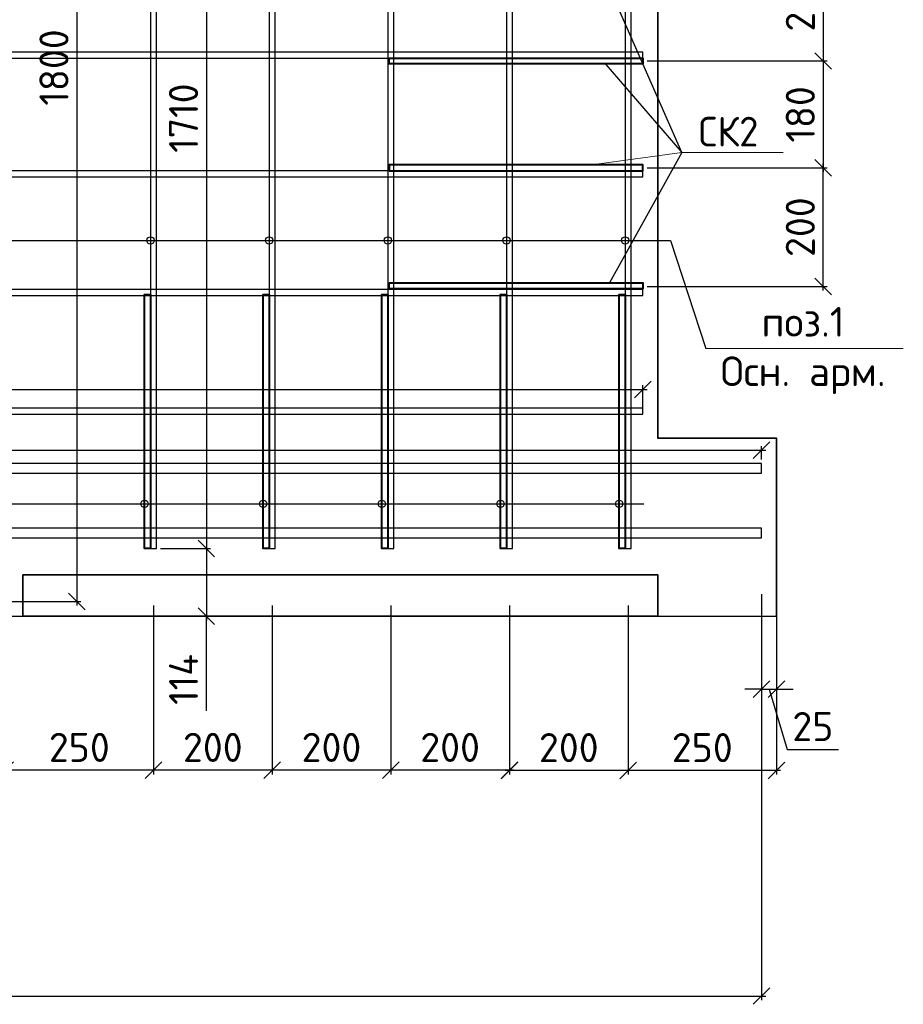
# Model space of a CAD drawing. Header units: millimetres. Extents: x 40580 to 2152466, y -328404 to 177125.
# Tile 142 of 252: x 450365 to 457812, y 160533 to 168829. Entities that reach past the tile are written whole.
import ezdxf
from ezdxf import colors
from ezdxf.entities.mleader import LeaderData, LeaderLine
from ezdxf.math import Vec2, Vec3

# ---------------------------------------------------------------- set-up
doc = ezdxf.new("R2010")
doc.units = ezdxf.units.MM
doc.linetypes.add('CENTER', pattern=[2, 1.25, -0.25, 0.25, -0.25])
for name, color, linetype, lineweight in [('Арм_хомуты', 133, 'Continuous', 18), ('ОСИ', 7, 'CENTER', 15), ('Перекрытие ж_бетон', 250, 'Continuous', 30), ('подоснова', 151, 'Continuous', 5), ('Столовая Двери и окна', 7, 'Continuous', 15)]:
    doc.layers.add(name, color=color, linetype=linetype, lineweight=lineweight)
doc.layers.add('Стена_ бетон несущ.', color=7, linetype='Continuous', lineweight=70, true_color=0xb4b496)
doc.styles.add('GOST-2.304_Type-B', font='GOST_Common.ttf')
doc.styles.get("Standard").update_dxf_attribs({"font": 'isocpeur.ttf'})
doc.styles.add('ГОСТ 2.304', font='isocpeur.ttf')
doc.dimstyles.new('Осевые', dxfattribs={"dimscale": 0.7, "dimtxt": 450, "dimasz": 400, "dimexe": 100, "dimexo": 100, "dimgap": 100, "dimtad": 1, "dimdec": 0, "dimzin": 0, "dimdsep": 46, "dimtxsty": 'Standard', "dimblk": 'OBLIQUE', "dimcen": 9, "dimdle": 100, "dimazin": 0, "dimtm": 1e-09, "dimtfac": 1, "dimtdec": 0, "dimtofl": 0, "dimtmove": 0, "dimatfit": 3, "dimfxl": 1, "dimtolj": 1, "dimtzin": 0, "dimarcsym": 0})

# ---------------------------------------------------------------- blocks, each defined once
blk = doc.blocks.new('_OBLIQUE')
at = {"color": 0, "linetype": 'ByBlock'}
blk.add_line((-0.5, -0.5), (0.5, 0.5), dxfattribs=at)
blk = doc.blocks.new('*D5741')
at = {"layer": 'Defpoints', "color": 0, "linetype": 'ByBlock', "lineweight": 25, "ltscale": 13, "transparency": 16777216}
for p in [(441867.9, 164024), (456617.9, 164024), (456617.9, 160602.6)]:
    blk.add_point(p, dxfattribs=at)
at = {"layer": 'ОСИ', "color": 0, "linetype": 'ByBlock', "lineweight": -2, "ltscale": 13, "transparency": 16777216}
for p, q in [((441867.9, 163989), (441867.9, 160567.6)), ((456617.9, 163989), (456617.9, 160567.6)), ((441832.9, 160602.6), (456652.9, 160602.6))]:
    blk.add_line(p, q, dxfattribs=at)
at = {"layer": 'ОСИ', "color": 0, "linetype": 'ByBlock', "lineweight": -2, "ltscale": 13, "transparency": 16777216, "xscale": 140, "yscale": 140, "zscale": 140, "rotation": 180}
blk.add_blockref('_OBLIQUE', (441867.9, 160602.6), dxfattribs=at)
at = {"layer": 'ОСИ', "color": 0, "linetype": 'ByBlock', "lineweight": -2, "ltscale": 13, "transparency": 16777216, "xscale": 140, "yscale": 140, "zscale": 140}
blk.add_blockref('_OBLIQUE', (456617.9, 160602.6), dxfattribs=at)
at = {"layer": 'ОСИ', "color": 0, "linetype": 'ByBlock', "ltscale": 13, "transparency": 16777216, "insert": (449242.9, 160795.1), "char_height": 245, "attachment_point": 5}
blk.add_mtext('\\A1;2950', dxfattribs=at)
blk = doc.blocks.new('*D5881')
at = {"layer": 'Defpoints', "color": 0, "linetype": 'ByBlock', "lineweight": 25, "ltscale": 13, "transparency": 16777216}
for p in [(456617.9, 164019), (456742.9, 164019), (456742.9, 163188.1)]:
    blk.add_point(p, dxfattribs=at)
at = {"layer": 'ОСИ', "color": 0, "linetype": 'ByBlock', "lineweight": -2, "ltscale": 13, "transparency": 16777216}
for p, q in [((456617.9, 163984), (456617.9, 163153.1)), ((456742.9, 163984), (456742.9, 163153.1)), ((456617.9, 163188.1), (456477.9, 163188.1)), ((456617.9, 163188.1), (456742.9, 163188.1)), ((456680.4, 163188.1), (456832.7, 162680.6)), ((456742.9, 163188.1), (456882.9, 163188.1)), ((456832.7, 162680.6), (457266.7, 162680.6))]:
    blk.add_line(p, q, dxfattribs=at)
at = {"layer": 'ОСИ', "color": 0, "linetype": 'ByBlock', "lineweight": -2, "ltscale": 13, "transparency": 16777216, "xscale": 140, "yscale": 140, "zscale": 140}
blk.add_blockref('_OBLIQUE', (456617.9, 163188.1), dxfattribs=at)
at = {"layer": 'ОСИ', "color": 0, "linetype": 'ByBlock', "lineweight": -2, "ltscale": 13, "transparency": 16777216, "xscale": 140, "yscale": 140, "zscale": 140, "rotation": 180}
blk.add_blockref('_OBLIQUE', (456742.9, 163188.1), dxfattribs=at)
at = {"layer": 'ОСИ', "color": 0, "linetype": 'ByBlock', "ltscale": 13, "transparency": 16777216, "insert": (457049.7, 162873.1), "char_height": 245, "attachment_point": 5}
blk.add_mtext('\\A1;25', dxfattribs=at)
blk = doc.blocks.new('*D5708')
at = {"layer": 'Defpoints', "color": 0, "linetype": 'ByBlock', "lineweight": 25, "ltscale": 13, "transparency": 16777216}
for p in [(455492.9, 163926.9), (456742.9, 163799.9), (455492.9, 162503)]:
    blk.add_point(p, dxfattribs=at)
at = {"layer": 'ОСИ', "color": 0, "linetype": 'ByBlock', "lineweight": -2, "ltscale": 13, "transparency": 16777216}
for p, q in [((455492.9, 163891.9), (455492.9, 162468)), ((456742.9, 163764.9), (456742.9, 162468)), ((456777.9, 162503), (455457.9, 162503))]:
    blk.add_line(p, q, dxfattribs=at)
at = {"layer": 'ОСИ', "color": 0, "linetype": 'ByBlock', "lineweight": -2, "ltscale": 13, "transparency": 16777216, "xscale": 140, "yscale": 140, "zscale": 140, "rotation": 180}
blk.add_blockref('_OBLIQUE', (455492.9, 162503), dxfattribs=at)
at = {"layer": 'ОСИ', "color": 0, "linetype": 'ByBlock', "lineweight": -2, "ltscale": 13, "transparency": 16777216, "xscale": 140, "yscale": 140, "zscale": 140}
blk.add_blockref('_OBLIQUE', (456742.9, 162503), dxfattribs=at)
at = {"layer": 'ОСИ', "color": 0, "linetype": 'ByBlock', "ltscale": 13, "transparency": 16777216, "insert": (456117.9, 162695.5), "char_height": 245, "attachment_point": 5}
blk.add_mtext('\\A1;250', dxfattribs=at)
blk = doc.blocks.new('*D5709')
at = {"layer": 'Defpoints', "color": 0, "linetype": 'ByBlock', "lineweight": 25, "ltscale": 13, "transparency": 16777216}
for p in [(454492.9, 163926.9), (455492.9, 163926.9), (454492.9, 162503)]:
    blk.add_point(p, dxfattribs=at)
at = {"layer": 'ОСИ', "color": 0, "linetype": 'ByBlock', "lineweight": -2, "ltscale": 13, "transparency": 16777216}
for p, q in [((454492.9, 163891.9), (454492.9, 162468)), ((455492.9, 163891.9), (455492.9, 162468)), ((455527.9, 162503), (454457.9, 162503))]:
    blk.add_line(p, q, dxfattribs=at)
at = {"layer": 'ОСИ', "color": 0, "linetype": 'ByBlock', "lineweight": -2, "ltscale": 13, "transparency": 16777216, "xscale": 140, "yscale": 140, "zscale": 140, "rotation": 180}
blk.add_blockref('_OBLIQUE', (454492.9, 162503), dxfattribs=at)
at = {"layer": 'ОСИ', "color": 0, "linetype": 'ByBlock', "lineweight": -2, "ltscale": 13, "transparency": 16777216, "xscale": 140, "yscale": 140, "zscale": 140}
blk.add_blockref('_OBLIQUE', (455492.9, 162503), dxfattribs=at)
at = {"layer": 'ОСИ', "color": 0, "linetype": 'ByBlock', "ltscale": 13, "transparency": 16777216, "insert": (454992.9, 162695.5), "char_height": 245, "attachment_point": 5}
blk.add_mtext('\\A1;200', dxfattribs=at)
blk = doc.blocks.new('*D5710')
at = {"layer": 'Defpoints', "color": 0, "linetype": 'ByBlock', "lineweight": 25, "ltscale": 13, "transparency": 16777216}
for p in [(453492.9, 163926.9), (454492.9, 163926.9), (453492.9, 162504.9)]:
    blk.add_point(p, dxfattribs=at)
at = {"layer": 'ОСИ', "color": 0, "linetype": 'ByBlock', "lineweight": -2, "ltscale": 13, "transparency": 16777216}
for p, q in [((453492.9, 163891.9), (453492.9, 162469.9)), ((454492.9, 163891.9), (454492.9, 162469.9)), ((454527.9, 162504.9), (453457.9, 162504.9))]:
    blk.add_line(p, q, dxfattribs=at)
at = {"layer": 'ОСИ', "color": 0, "linetype": 'ByBlock', "lineweight": -2, "ltscale": 13, "transparency": 16777216, "xscale": 140, "yscale": 140, "zscale": 140, "rotation": 180}
blk.add_blockref('_OBLIQUE', (453492.9, 162504.9), dxfattribs=at)
at = {"layer": 'ОСИ', "color": 0, "linetype": 'ByBlock', "lineweight": -2, "ltscale": 13, "transparency": 16777216, "xscale": 140, "yscale": 140, "zscale": 140}
blk.add_blockref('_OBLIQUE', (454492.9, 162504.9), dxfattribs=at)
at = {"layer": 'ОСИ', "color": 0, "linetype": 'ByBlock', "ltscale": 13, "transparency": 16777216, "insert": (453992.9, 162697.4), "char_height": 245, "attachment_point": 5}
blk.add_mtext('\\A1;200', dxfattribs=at)
blk = doc.blocks.new('*D5711')
at = {"layer": 'Defpoints', "color": 0, "linetype": 'ByBlock', "lineweight": 25, "ltscale": 13, "transparency": 16777216}
for p in [(452492.9, 163926.9), (453492.9, 163926.9), (452492.9, 162504.9)]:
    blk.add_point(p, dxfattribs=at)
at = {"layer": 'ОСИ', "color": 0, "linetype": 'ByBlock', "lineweight": -2, "ltscale": 13, "transparency": 16777216}
for p, q in [((452492.9, 163891.9), (452492.9, 162469.9)), ((453492.9, 163891.9), (453492.9, 162469.9)), ((453527.9, 162504.9), (452457.9, 162504.9))]:
    blk.add_line(p, q, dxfattribs=at)
at = {"layer": 'ОСИ', "color": 0, "linetype": 'ByBlock', "lineweight": -2, "ltscale": 13, "transparency": 16777216, "xscale": 140, "yscale": 140, "zscale": 140, "rotation": 180}
blk.add_blockref('_OBLIQUE', (452492.9, 162504.9), dxfattribs=at)
at = {"layer": 'ОСИ', "color": 0, "linetype": 'ByBlock', "lineweight": -2, "ltscale": 13, "transparency": 16777216, "xscale": 140, "yscale": 140, "zscale": 140}
blk.add_blockref('_OBLIQUE', (453492.9, 162504.9), dxfattribs=at)
at = {"layer": 'ОСИ', "color": 0, "linetype": 'ByBlock', "ltscale": 13, "transparency": 16777216, "insert": (452992.9, 162697.4), "char_height": 245, "attachment_point": 5}
blk.add_mtext('\\A1;200', dxfattribs=at)
blk = doc.blocks.new('*D5712')
at = {"layer": 'Defpoints', "color": 0, "linetype": 'ByBlock', "lineweight": 25, "ltscale": 13, "transparency": 16777216}
for p in [(451492.9, 163926.9), (452492.9, 163926.9), (451492.9, 162504.9)]:
    blk.add_point(p, dxfattribs=at)
at = {"layer": 'ОСИ', "color": 0, "linetype": 'ByBlock', "lineweight": -2, "ltscale": 13, "transparency": 16777216}
for p, q in [((451492.9, 163891.9), (451492.9, 162469.9)), ((452492.9, 163891.9), (452492.9, 162469.9)), ((452527.9, 162504.9), (451457.9, 162504.9))]:
    blk.add_line(p, q, dxfattribs=at)
at = {"layer": 'ОСИ', "color": 0, "linetype": 'ByBlock', "lineweight": -2, "ltscale": 13, "transparency": 16777216, "xscale": 140, "yscale": 140, "zscale": 140, "rotation": 180}
blk.add_blockref('_OBLIQUE', (451492.9, 162504.9), dxfattribs=at)
at = {"layer": 'ОСИ', "color": 0, "linetype": 'ByBlock', "lineweight": -2, "ltscale": 13, "transparency": 16777216, "xscale": 140, "yscale": 140, "zscale": 140}
blk.add_blockref('_OBLIQUE', (452492.9, 162504.9), dxfattribs=at)
at = {"layer": 'ОСИ', "color": 0, "linetype": 'ByBlock', "ltscale": 13, "transparency": 16777216, "insert": (451992.9, 162697.4), "char_height": 245, "attachment_point": 5}
blk.add_mtext('\\A1;200', dxfattribs=at)
blk = doc.blocks.new('*D5713')
at = {"layer": 'Defpoints', "color": 0, "linetype": 'ByBlock', "lineweight": 25, "ltscale": 13, "transparency": 16777216}
for p in [(450242.8, 163926.9), (451492.9, 163926.9), (450242.8, 162504.9)]:
    blk.add_point(p, dxfattribs=at)
at = {"layer": 'ОСИ', "color": 0, "linetype": 'ByBlock', "lineweight": -2, "ltscale": 13, "transparency": 16777216}
for p, q in [((450242.8, 163891.9), (450242.8, 162469.9)), ((451492.9, 163891.9), (451492.9, 162469.9)), ((451527.9, 162504.9), (450207.8, 162504.9))]:
    blk.add_line(p, q, dxfattribs=at)
at = {"layer": 'ОСИ', "color": 0, "linetype": 'ByBlock', "lineweight": -2, "ltscale": 13, "transparency": 16777216, "xscale": 140, "yscale": 140, "zscale": 140, "rotation": 180}
blk.add_blockref('_OBLIQUE', (450242.8, 162504.9), dxfattribs=at)
at = {"layer": 'ОСИ', "color": 0, "linetype": 'ByBlock', "lineweight": -2, "ltscale": 13, "transparency": 16777216, "xscale": 140, "yscale": 140, "zscale": 140}
blk.add_blockref('_OBLIQUE', (451492.9, 162504.9), dxfattribs=at)
at = {"layer": 'ОСИ', "color": 0, "linetype": 'ByBlock', "ltscale": 13, "transparency": 16777216, "insert": (450867.8, 162697.4), "char_height": 245, "attachment_point": 5}
blk.add_mtext('\\A1;250', dxfattribs=at)
blk = doc.blocks.new('*D5890')
at = {"layer": 'Defpoints', "color": 0, "linetype": 'ByBlock', "lineweight": 25, "ltscale": 13, "transparency": 16777216}
for p in [(450267.9, 172925), (450268.1, 163926.9), (450846.6, 163926.9)]:
    blk.add_point(p, dxfattribs=at)
at = {"layer": 'ОСИ', "color": 0, "linetype": 'ByBlock', "lineweight": -2, "ltscale": 13, "transparency": 16777216}
for p, q in [((450302.9, 172925), (450881.6, 172925)), ((450846.6, 172960), (450846.6, 163891.9)), ((450303.1, 163926.9), (450881.6, 163926.9))]:
    blk.add_line(p, q, dxfattribs=at)
at = {"layer": 'ОСИ', "color": 0, "linetype": 'ByBlock', "lineweight": -2, "ltscale": 13, "transparency": 16777216, "xscale": 140, "yscale": 140, "zscale": 140}
for p, rotation in [((450846.6, 172925), 90), ((450846.6, 163926.9), 270)]:
    blk.add_blockref('_OBLIQUE', p, dxfattribs=dict(at, rotation=rotation))
at = {"layer": 'ОСИ', "color": 0, "linetype": 'ByBlock', "ltscale": 13, "transparency": 16777216, "insert": (450654.1, 168425.9), "char_height": 245, "attachment_point": 5, "rotation": 90}
blk.add_mtext('\\A1;1800', dxfattribs=at)
blk = doc.blocks.new('*D5891')
at = {"layer": 'Defpoints', "color": 0, "linetype": 'ByBlock', "lineweight": 25, "ltscale": 13, "transparency": 16777216}
for p in [(451517.9, 172925), (451517.9, 164373.9), (451938.5, 164373.9)]:
    blk.add_point(p, dxfattribs=at)
at = {"layer": 'ОСИ', "color": 0, "linetype": 'ByBlock', "lineweight": -2, "ltscale": 13, "transparency": 16777216}
for p, q in [((451552.9, 172925), (451973.5, 172925)), ((451938.5, 172960), (451938.5, 164338.9)), ((451552.9, 164373.9), (451973.5, 164373.9))]:
    blk.add_line(p, q, dxfattribs=at)
at = {"layer": 'ОСИ', "color": 0, "linetype": 'ByBlock', "lineweight": -2, "ltscale": 13, "transparency": 16777216, "xscale": 140, "yscale": 140, "zscale": 140}
for p, rotation in [((451938.5, 172925), 90), ((451938.5, 164373.9), 270)]:
    blk.add_blockref('_OBLIQUE', p, dxfattribs=dict(at, rotation=rotation))
at = {"layer": 'ОСИ', "color": 0, "linetype": 'ByBlock', "ltscale": 13, "transparency": 16777216, "insert": (451746, 167999.4), "char_height": 245, "attachment_point": 5, "rotation": 90}
blk.add_mtext('\\A1;1710', dxfattribs=at)
blk = doc.blocks.new('*D5892')
at = {"layer": 'Defpoints', "color": 0, "linetype": 'ByBlock', "lineweight": 25, "ltscale": 13, "transparency": 16777216}
for p in [(455617.9, 165713.4), (442842.9, 165505.8), (455617.9, 165505.8)]:
    blk.add_point(p, dxfattribs=at)
at = {"layer": 'ОСИ', "color": 0, "linetype": 'ByBlock', "lineweight": -2, "ltscale": 13, "transparency": 16777216}
for p, q in [((442807.9, 165713.4), (455652.9, 165713.4)), ((442842.9, 165540.8), (442842.9, 165748.4)), ((455617.9, 165540.8), (455617.9, 165748.4))]:
    blk.add_line(p, q, dxfattribs=at)
at = {"layer": 'ОСИ', "color": 0, "linetype": 'ByBlock', "lineweight": -2, "ltscale": 13, "transparency": 16777216, "xscale": 140, "yscale": 140, "zscale": 140, "rotation": 180}
blk.add_blockref('_OBLIQUE', (442842.9, 165713.4), dxfattribs=at)
at = {"layer": 'ОСИ', "color": 0, "linetype": 'ByBlock', "lineweight": -2, "ltscale": 13, "transparency": 16777216, "xscale": 140, "yscale": 140, "zscale": 140}
blk.add_blockref('_OBLIQUE', (455617.9, 165713.4), dxfattribs=at)
at = {"layer": 'ОСИ', "color": 0, "linetype": 'ByBlock', "ltscale": 13, "transparency": 16777216, "insert": (447556, 165905.9), "char_height": 245, "attachment_point": 5}
blk.add_mtext('\\A1;2555', dxfattribs=at)
blk = doc.blocks.new('*D5896')
at = {"layer": 'Defpoints', "color": 0, "linetype": 'ByBlock', "lineweight": 25, "ltscale": 13, "transparency": 16777216}
for p in [(451517.9, 164373.9), (451518.1, 163802.4), (451938.5, 163802.4)]:
    blk.add_point(p, dxfattribs=at)
at = {"layer": 'ОСИ', "color": 0, "linetype": 'ByBlock', "lineweight": -2, "ltscale": 13, "transparency": 16777216}
for p, q in [((451552.9, 164373.9), (451973.5, 164373.9)), ((451938.5, 164408.9), (451938.5, 163767.4)), ((451553.1, 163802.4), (451973.5, 163802.4)), ((451938.5, 163004.2), (451938.5, 163802.4))]:
    blk.add_line(p, q, dxfattribs=at)
at = {"layer": 'ОСИ', "color": 0, "linetype": 'ByBlock', "lineweight": -2, "ltscale": 13, "transparency": 16777216, "xscale": 140, "yscale": 140, "zscale": 140}
for p, rotation in [((451938.5, 164373.9), 90), ((451938.5, 163802.4), 270)]:
    blk.add_blockref('_OBLIQUE', p, dxfattribs=dict(at, rotation=rotation))
at = {"layer": 'ОСИ', "color": 0, "linetype": 'ByBlock', "ltscale": 13, "transparency": 16777216, "insert": (451746, 163270.2), "char_height": 245, "attachment_point": 5, "rotation": 90}
blk.add_mtext('\\A1;114', dxfattribs=at)
blk = doc.blocks.new('_None')
blk = doc.blocks.new('*D5912')
at = {"layer": 'Defpoints', "color": 0, "linetype": 'ByBlock', "lineweight": 25, "ltscale": 13, "transparency": 16777216}
for p in [(456617.9, 165201.6), (441867.9, 165088.9), (456617.9, 165088.9)]:
    blk.add_point(p, dxfattribs=at)
at = {"layer": 'ОСИ', "color": 0, "linetype": 'ByBlock', "lineweight": -2, "ltscale": 13, "transparency": 16777216}
for p, q in [((441832.9, 165201.6), (456652.9, 165201.6)), ((441867.9, 165123.9), (441867.9, 165236.6)), ((456617.9, 165123.9), (456617.9, 165236.6))]:
    blk.add_line(p, q, dxfattribs=at)
at = {"layer": 'ОСИ', "color": 0, "linetype": 'ByBlock', "lineweight": -2, "ltscale": 13, "transparency": 16777216, "xscale": 140, "yscale": 140, "zscale": 140, "rotation": 180}
blk.add_blockref('_OBLIQUE', (441867.9, 165201.6), dxfattribs=at)
at = {"layer": 'ОСИ', "color": 0, "linetype": 'ByBlock', "lineweight": -2, "ltscale": 13, "transparency": 16777216, "xscale": 140, "yscale": 140, "zscale": 140}
blk.add_blockref('_OBLIQUE', (456617.9, 165201.6), dxfattribs=at)
at = {"layer": 'ОСИ', "color": 0, "linetype": 'ByBlock', "ltscale": 13, "transparency": 16777216, "insert": (447598.5, 165361.2), "char_height": 245, "attachment_point": 5}
blk.add_mtext('\\A1;2950', dxfattribs=at)
blk = doc.blocks.new('*D5913')
at = {"layer": 'Defpoints', "color": 0, "linetype": 'ByBlock', "lineweight": 25, "ltscale": 13, "transparency": 16777216}
for p in [(455617.9, 169478.3), (455617.9, 168480.8), (457136.7, 168480.8)]:
    blk.add_point(p, dxfattribs=at)
at = {"layer": 'ОСИ', "color": 0, "linetype": 'ByBlock', "lineweight": -2, "ltscale": 13, "transparency": 16777216}
for p, q in [((457136.7, 169513.3), (457136.7, 168445.8)), ((455652.9, 169478.3), (457171.7, 169478.3)), ((455652.9, 168480.8), (457171.7, 168480.8))]:
    blk.add_line(p, q, dxfattribs=at)
at = {"layer": 'ОСИ', "color": 0, "linetype": 'ByBlock', "lineweight": -2, "ltscale": 13, "transparency": 16777216, "xscale": 140, "yscale": 140, "zscale": 140}
for p, rotation in [((457136.7, 169478.3), 90), ((457136.7, 168480.8), 270)]:
    blk.add_blockref('_OBLIQUE', p, dxfattribs=dict(at, rotation=rotation))
at = {"layer": 'ОСИ', "color": 0, "linetype": 'ByBlock', "ltscale": 13, "transparency": 16777216, "insert": (456944.2, 168979.5), "char_height": 245, "attachment_point": 5, "rotation": 90}
blk.add_mtext('\\A1;200', dxfattribs=at)
blk = doc.blocks.new('*D5678')
at = {"layer": 'Defpoints', "color": 0, "linetype": 'ByBlock', "lineweight": 25, "ltscale": 13, "transparency": 16777216}
for p in [(455617.9, 168480.8), (455617.9, 167580.8), (457136.7, 167580.8)]:
    blk.add_point(p, dxfattribs=at)
at = {"layer": 'ОСИ', "color": 0, "linetype": 'ByBlock', "lineweight": -2, "ltscale": 13, "transparency": 16777216}
for p, q in [((457136.7, 168515.8), (457136.7, 167545.8)), ((455652.9, 168480.8), (457171.7, 168480.8)), ((455652.9, 167580.8), (457171.7, 167580.8))]:
    blk.add_line(p, q, dxfattribs=at)
at = {"layer": 'ОСИ', "color": 0, "linetype": 'ByBlock', "lineweight": -2, "ltscale": 13, "transparency": 16777216, "xscale": 140, "yscale": 140, "zscale": 140}
for p, rotation in [((457136.7, 168480.8), 90), ((457136.7, 167580.8), 270)]:
    blk.add_blockref('_OBLIQUE', p, dxfattribs=dict(at, rotation=rotation))
at = {"layer": 'ОСИ', "color": 0, "linetype": 'ByBlock', "ltscale": 13, "transparency": 16777216, "insert": (456944.2, 168030.8), "char_height": 245, "attachment_point": 5, "rotation": 90}
blk.add_mtext('\\A1;180', dxfattribs=at)
blk = doc.blocks.new('*D5679')
at = {"layer": 'Defpoints', "color": 0, "linetype": 'ByBlock', "lineweight": 25, "ltscale": 13, "transparency": 16777216}
for p in [(455642.9, 167580.8), (457136.7, 167580.8), (455617.9, 166580.8)]:
    blk.add_point(p, dxfattribs=at)
at = {"layer": 'ОСИ', "color": 0, "linetype": 'ByBlock', "lineweight": -2, "ltscale": 13, "transparency": 16777216}
for p, q in [((455677.9, 167580.8), (457171.7, 167580.8)), ((457136.7, 166545.8), (457136.7, 167615.8)), ((455652.9, 166580.8), (457171.7, 166580.8))]:
    blk.add_line(p, q, dxfattribs=at)
at = {"layer": 'ОСИ', "color": 0, "linetype": 'ByBlock', "lineweight": -2, "ltscale": 13, "transparency": 16777216, "xscale": 140, "yscale": 140, "zscale": 140}
for p, rotation in [((457136.7, 167580.8), 90), ((457136.7, 166580.8), 270)]:
    blk.add_blockref('_OBLIQUE', p, dxfattribs=dict(at, rotation=rotation))
at = {"layer": 'ОСИ', "color": 0, "linetype": 'ByBlock', "ltscale": 13, "transparency": 16777216, "insert": (456944.2, 167080.8), "char_height": 245, "attachment_point": 5, "rotation": 90}
blk.add_mtext('\\A1;200', dxfattribs=at)

msp = doc.modelspace()

# ---------------------------------------------------------------- linework, layer by layer
at = {"layer": 'Арм_хомуты', "color": 251, "lineweight": 40, "true_color": 0x636466}
for points in [[(453479.793, 168505.773), (455617.919, 168505.773), (455617.919, 168455.773), (453479.793, 168455.773)], [(453479.793, 167555.773), (455617.919, 167555.773), (455617.919, 167605.773), (453479.793, 167605.773)], [(453479.793, 166610.773), (455617.919, 166610.773), (455617.919, 166560.773), (453479.793, 166560.773)], [(451467.919, 166512.041), (451467.919, 164373.914), (451417.919, 164373.914), (451417.919, 166512.041)], [(452467.919, 166512.041), (452467.919, 164373.914), (452417.919, 164373.914), (452417.919, 166512.041)], [(453467.919, 166512.041), (453467.919, 164373.914), (453417.919, 164373.914), (453417.919, 166512.041)], [(454467.919, 166512.041), (454467.919, 164373.914), (454417.919, 164373.914), (454417.919, 166512.041)], [(455467.919, 166512.041), (455467.919, 164373.914), (455417.919, 164373.914), (455417.919, 166512.041)]]:
    msp.add_lwpolyline(points, close=True, dxfattribs=at)
at = {"layer": 'Перекрытие ж_бетон', "color": 18, "linetype": 'Continuous', "lineweight": 25, "true_color": 0x000000}
for points in [[(451517.919, 164373.914), (451517.919, 172925.026), (451467.919, 172925.026), (451467.919, 164373.914)], [(452517.919, 164373.914), (452517.919, 172925.026), (452467.919, 172925.026), (452467.919, 164373.914)], [(453517.919, 164373.914), (453517.919, 172925.026), (453467.919, 172925.026), (453467.919, 164373.914)], [(454517.919, 164373.914), (454517.919, 172925.026), (454467.919, 172925.026), (454467.919, 164373.914)], [(455517.919, 164373.914), (455517.919, 172925.026), (455467.919, 172925.026), (455467.919, 164373.914)], [(455617.919, 168555.773), (442842.919, 168555.773), (442842.919, 168505.773), (455617.919, 168505.773)], [(455617.919, 167555.773), (442842.919, 167555.773), (442842.919, 167505.773), (455617.919, 167505.773)], [(455617.919, 166555.773), (442842.919, 166555.773), (442842.919, 166505.773), (455617.919, 166505.773)], [(455617.919, 165555.773), (442842.919, 165555.773), (442842.919, 165505.773), (455617.919, 165505.773)]]:
    msp.add_lwpolyline(points, close=True, dxfattribs=at)
at = {"layer": 'Перекрытие ж_бетон', "color": 18, "linetype": 'Continuous', "lineweight": 30, "true_color": 0x000000}
for points in [[(456617.919, 165088.853), (441867.919, 165088.853), (441867.919, 165008.853), (456617.919, 165008.853)], [(456617.919, 164543.455), (441867.919, 164543.455), (441867.919, 164463.455), (456617.919, 164463.455)]]:
    msp.add_lwpolyline(points, close=True, dxfattribs=at)
at = {"layer": 'подоснова', "color": 18, "ltscale": 0.3, "true_color": 0x000000}
msp.add_line((457812.236, 166057.839), (456149.032, 166057.839), dxfattribs=at)
at = {"layer": 'Стена_ бетон несущ.', "color": 18, "linetype": 'Continuous', "lineweight": 35, "true_color": 0x000000, "transparency": 33554687}
msp.add_lwpolyline([(455742.919, 173053.913), (455742.919, 171403.913), (456742.919, 171403.913), (456742.919, 169653.913), (455742.919, 169653.913), (455742.919, 165303.913), (456742.919, 165303.913), (456742.919, 163803.913), (442742.919, 163799.95), (441742.919, 163799.95), (441742.919, 165299.95), (442742.919, 165299.95), (442742.919, 169649.95), (441742.919, 169649.95), (441742.919, 171399.95), (442742.919, 171399.95), (442742.919, 173049.95), (455742.919, 173053.913)], dxfattribs=at)
msp.add_lwpolyline([(450392.919, 163802.017), (455742.919, 163803.647), (455742.782, 164152.612), (450392.782, 164150.981)], close=True, dxfattribs=at)
at = {"layer": 'Столовая Двери и окна', "color": 18, "lineweight": 25, "true_color": 0x000000}
for p, q in [((455945.35, 167710.599), (455186.659, 169443.325)), ((455305.462, 168450.773), (455945.35, 167710.599)), ((455945.35, 167710.599), (455336.01, 166610.773)), ((443017.919, 166969.026), (455849.076, 166969.026)), ((455849.076, 166969.026), (456149.032, 166057.839)), ((441608.428, 164749.226), (455625.462, 164749.226))]:
    msp.add_line(p, q, dxfattribs=at)
at = {"layer": 'Столовая Двери и окна', "color": 18, "lineweight": 30, "true_color": 0x000000}
for centre in [(451467.919, 166969.026), (452467.919, 166969.026), (453467.919, 166969.026), (454467.919, 166969.026), (455467.919, 166969.026), (451417.919, 164749.226), (452417.919, 164749.226), (453417.919, 164749.226), (454417.919, 164749.226), (455417.919, 164749.226)]:
    msp.add_circle(centre, 30.99, dxfattribs=at)

# ---------------------------------------------------------------- texts
at = {"layer": 'подоснова', "color": 18, "ltscale": 0.3, "true_color": 0x000000, "insert": (456967.508, 166249.27), "char_height": 250, "width": 3270.99844, "attachment_point": 5, "style": 'ГОСТ 2.304'}
msp.add_mtext(' \\Pпоз.1\\PОсн. арм. ', dxfattribs=at)

# ---------------------------------------------------------------- dimensions: what is measured, and where the dimension line sits
at = {"layer": 'ОСИ', "color": 18, "linetype": 'ByBlock', "ltscale": 13, "true_color": 0x000000}
for base, p1, p2, angle, picture, middle in [((450846.557, 163926.86), (450267.919, 172925.026), (450268.081, 163926.86), 90, '*D5890', (450654.057, 168425.943)), ((457136.652, 168480.773), (455617.919, 169478.325), (455617.919, 168480.773), 90, '*D5913', (456944.152, 168979.549)), ((457136.652, 167580.773), (455617.919, 168480.773), (455617.919, 167580.773), 90, '*D5678', (456944.152, 168030.773)), ((457136.652, 167580.773), (455617.919, 166580.773), (455642.919, 167580.773), 90, '*D5679', (456944.152, 167080.773)), ((450242.757, 162504.873), (451492.919, 163926.86), (450242.757, 163926.86), 180, '*D5713', (450867.838, 162697.373)), ((451492.919, 162504.873), (452492.919, 163926.86), (451492.919, 163926.86), 180, '*D5712', (451992.919, 162697.373)), ((452492.919, 162504.873), (453492.919, 163926.86), (452492.919, 163926.86), 180, '*D5711', (452992.919, 162697.373)), ((453492.919, 162504.873), (454492.919, 163926.86), (453492.919, 163926.86), 180, '*D5710', (453992.919, 162697.373)), ((454492.919, 162502.998), (455492.919, 163926.86), (454492.919, 163926.86), 180, '*D5709', (454992.919, 162695.498)), ((455492.919, 162502.998), (456742.919, 163799.95), (455492.919, 163926.86), 180, '*D5708', (456117.919, 162695.498))]:
    dim = msp.add_linear_dim(base=base, p1=p1, p2=p2, angle=angle, dimstyle='Осевые', override={"dimtxt": 350, "dimasz": 200, "dimexe": 50, "dimexo": 50, "dimlfac": 0.2, "dimdle": 50, "dimtmove": 1}, dxfattribs=at)
    dim.commit()
    dim.dimension.update_dxf_attribs({"geometry": picture, "text_midpoint": middle})
for base, p1, p2, picture, middle in [((451938.458, 164373.914), (451517.919, 172925.026), (451517.919, 164373.914), '*D5891', (451938.458, 167999.384)), ((451938.458, 163802.434), (451517.919, 164373.914), (451518.081, 163802.434), '*D5896', (451970.902, 163270.211))]:
    dim = msp.add_linear_dim(base=base, p1=p1, p2=p2, angle=90, dimstyle='Осевые', override={"dimtxt": 350, "dimasz": 200, "dimexe": 50, "dimexo": 50, "dimlfac": 0.2, "dimdle": 50, "dimtmove": 1}, dxfattribs=at)
    dim.commit()
    dim.dimension.update_dxf_attribs({"geometry": picture, "text_midpoint": middle, "dimtype": 160})
for base, p1, p2, picture, middle in [((455617.919, 165713.426), (442842.919, 165505.773), (455617.919, 165505.773), '*D5892', (447555.968, 165713.426)), ((456617.919, 165201.58), (441867.919, 165088.853), (456617.919, 165088.853), '*D5912', (447598.45, 165168.689))]:
    dim = msp.add_linear_dim(base=base, p1=p1, p2=p2, dimstyle='Осевые', override={"dimtxt": 350, "dimasz": 200, "dimexe": 50, "dimexo": 50, "dimlfac": 0.2, "dimdle": 50, "dimtmove": 1}, dxfattribs=at)
    dim.commit()
    dim.dimension.update_dxf_attribs({"geometry": picture, "text_midpoint": middle, "dimtype": 160})
for base, p1, p2, picture, middle in [((456617.919, 160602.649), (441867.919, 164024.038), (456617.919, 164024.038), '*D5741', (449242.919, 160795.149)), ((456742.919, 163188.06), (456617.919, 164019.038), (456742.919, 164019.038), '*D5881', (456902.669, 162873.06))]:
    dim = msp.add_linear_dim(base=base, p1=p1, p2=p2, dimstyle='Осевые', override={"dimtxt": 350, "dimasz": 200, "dimexe": 50, "dimexo": 50, "dimlfac": 0.2, "dimdle": 50, "dimtmove": 1}, dxfattribs=at)
    dim.commit()
    dim.dimension.update_dxf_attribs({"geometry": picture, "text_midpoint": middle})

# ---------------------------------------------------------------- leaders
at = {"layer": 'подоснова', "color": 18, "ltscale": 0.3, "true_color": 0x000000}
ml = msp.add_multileader_mtext('Standard', dxfattribs=at)
ml.set_content('СК2 ', color=(0, 0, 0), style='GOST-2.304_Type-B')
ml.set_leader_properties(color=256, linetype='ByLayer', lineweight=15)
ml.set_arrow_properties(name='NONE')
ml.build(insert=Vec2(0, 0))
ml.multileader.update_dxf_attribs({"text_left_attachment_type": 6, "text_right_attachment_type": 6, "dogleg_length": 0.1, "arrow_head_size": 18})
ctx = ml.context
ctx.base_point, ctx.char_height, ctx.arrow_head_size, ctx.landing_gap_size, ctx.plane_origin = Vec3(456068.668, 167710.599), 250, 18, 20, Vec3(468371.209, 167683.246)
ctx.left_attachment, ctx.right_attachment, ctx.text_align_type = 6, 6, 1
notes = []
notes.append((ctx, [(1, (1, 1, 0), (455945.35, 167710.599), (1, 0), 123.318, [(0, [(455226.039, 167610.773)], 0, [])])]))
ctx.mtext.insert, ctx.mtext.alignment, ctx.mtext.flow_direction = Vec3(456338.668, 168010.599), 2, 5
for ctx, leaders in notes:
    for number, flags, end, landing, length, lines in leaders:
        leader = LeaderData()
        leader.index, (leader.has_last_leader_line, leader.has_dogleg_vector, leader.attachment_direction) = number, flags
        leader.last_leader_point, leader.dogleg_vector, leader.dogleg_length = Vec3(end), Vec3(landing), length
        for number, points, colour, breaks in lines:
            line = LeaderLine()
            line.index, line.vertices, line.color, line.breaks = number, Vec3.list(points), colors.encode_raw_color(colour), breaks
            leader.lines.append(line)
        ctx.leaders.append(leader)

doc.saveas('drawing.dxf')
